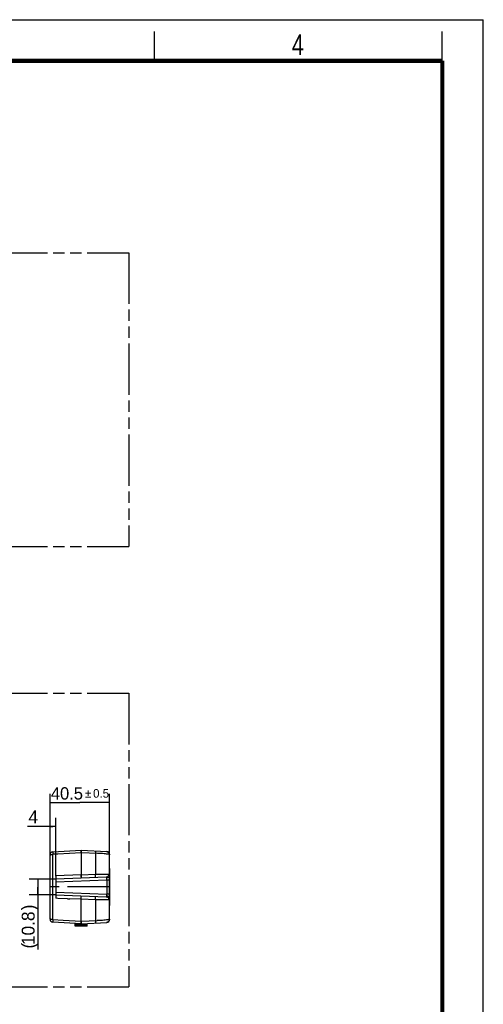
# Model space of a CAD drawing. Header units: millimetres. Extents: x 0 to 210, y 0 to 297.
# Tile 18 of 18: x 131 to 210, y 129 to 297. Entities that reach past the tile are written whole.
import ezdxf
from ezdxf.enums import TextEntityAlignment as Align

# ---------------------------------------------------------------- set-up
doc = ezdxf.new("R2010")
doc.units = ezdxf.units.MM
doc.header["$LTSCALE"] = 19.36
doc.linetypes.add('CENTER', pattern=[0.6, 0.375, -0.075, 0.075, -0.075])
doc.linetypes.add('PHANTOM', pattern=[0.8, 0.45, -0.05, 0.1, -0.05, 0.1, -0.05])
doc.layers.get('0').update_dxf_attribs({"linetype": 'CONTINUOUS'})
for name, color, linetype in [('DEFAULT_3', 7, 'PHANTOM'), ('Z_AXIS', 7, 'CONTINUOUS'), ('Z_DIM_2D', 7, 'CONTINUOUS')]:
    doc.layers.add(name, color=color, linetype=linetype)
doc.styles.add('TEXTSTYLE_2', font='txt', dxfattribs={"width": 0.75})
doc.styles.add('TEXTSTYLE_3', font='tridonic-metric-print-light.otf')
doc.styles.add('TEXTSTYLE_4', font='gdt', dxfattribs={"width": 0.7})
doc.dimstyles.new('DIMSTYLE_2', dxfattribs={"dimtxt": 2.2, "dimasz": 3.5, "dimexe": 1.5, "dimexo": 0, "dimgap": 0.55, "dimtad": 1, "dimdec": 1, "dimlfac": 4, "dimdsep": 46, "dimtxsty": 'TEXTSTYLE_3', "dimblk": '_FILLED', "dimblk1": '_FILLED', "dimblk2": '_FILLED', "dimcen": 0.09, "dimclrt": 5, "dimadec": 4, "dimazin": 2, "dimtp": 0.2, "dimtm": 0.2, "dimtfac": 1, "dimtdec": 1, "dimtofl": 0, "dimtmove": 0, "dimatfit": 3, "dimldrblk": '_FILLED', "dimfxl": 0, "dimtolj": 1, "dimarcsym": 0})
doc.dimstyles.new('DIMSTYLE_3', dxfattribs={"dimtxt": 2.1, "dimasz": 3.5, "dimexe": 1.5, "dimexo": 0, "dimgap": 0.525, "dimtad": 1, "dimdec": 1, "dimlfac": 4, "dimdsep": 46, "dimtxsty": 'TEXTSTYLE_3', "dimblk": '_FILLED', "dimblk1": '_FILLED', "dimblk2": '_FILLED', "dimcen": 0.09, "dimclrt": 5, "dimadec": 4, "dimazin": 2, "dimtol": 1, "dimtp": 0.5, "dimtm": 0.5, "dimtfac": 1, "dimtdec": 1, "dimtofl": 0, "dimtmove": 0, "dimatfit": 3, "dimldrblk": '_FILLED', "dimfxl": 0, "dimtolj": 1, "dimarcsym": 0})
doc.dimstyles.new('DIMSTYLE_4', dxfattribs={"dimtxt": 2.2, "dimasz": 3.5, "dimexe": 1.5, "dimexo": 0, "dimgap": 0.55, "dimtad": 1, "dimlfac": 4, "dimdsep": 46, "dimtxsty": 'TEXTSTYLE_3', "dimblk": '_FILLED', "dimblk1": '_FILLED', "dimblk2": '_FILLED', "dimcen": 0.09, "dimclrt": 5, "dimadec": 4, "dimazin": 2, "dimtp": 0.1, "dimtm": 0.1, "dimtfac": 1, "dimtofl": 0, "dimtmove": 0, "dimatfit": 3, "dimldrblk": '_FILLED', "dimfxl": 0, "dimtolj": 1, "dimarcsym": 0})

# ---------------------------------------------------------------- blocks, each defined once
blk = doc.blocks.new('*D4')
at = {"layer": 'Z_DIM_2D', "color": 2, "linetype": 'Continuous', "transparency": 16777216}
for p, q in [((136.2, 154.69), (136.2, 165.2)), ((146.33, 154.82), (146.33, 165.2)), ((136.2, 163.7), (141.26, 163.7)), ((146.33, 163.7), (141.26, 163.7))]:
    blk.add_line(p, q, dxfattribs=at)
at = {"layer": 'Z_DIM_2D', "color": 5, "linetype": 'Continuous', "transparency": 16777216}
for s, height, style, p in [('40.5', 2.1, 'TEXTSTYLE_3', (139.07, 164.22)), ('`', 1.47, 'TEXTSTYLE_4', (142.7, 164.54)), ('0.5', 1.47, 'TEXTSTYLE_3', (144.89, 164.54))]:
    blk.add_text(s, height=height, dxfattribs=dict(at, style=style)).set_placement(p, align=Align.CENTER)
blk = doc.blocks.new('_FILLED')
at = {"color": 0, "linetype": 'ByBlock'}
blk.add_solid([(0, 0), (-1, 0.125), (-1, -0.125)], dxfattribs=at)
blk = doc.blocks.new('_NONE')
blk = doc.blocks.new('*D6')
at = {"layer": 'Z_DIM_2D', "color": 2, "linetype": 'Continuous', "transparency": 16777216}
for p, q in [((136.2, 154.69), (136.2, 161.11)), ((137.2, 151.19), (137.2, 161.11)), ((136.7, 159.61), (132.35, 159.61)), ((136.2, 159.61), (136.7, 159.61)), ((137.2, 159.61), (136.7, 159.61))]:
    blk.add_line(p, q, dxfattribs=at)
at = {"layer": 'Z_DIM_2D', "color": 5, "linetype": 'Continuous', "transparency": 16777216, "style": 'TEXTSTYLE_3'}
blk.add_text('4', height=2.2, dxfattribs=at).set_placement((134.15, 160.16), align=Align.RIGHT)
blk = doc.blocks.new('*D7')
at = {"layer": 'Z_DIM_2D', "color": 2, "linetype": 'Continuous', "transparency": 16777216}
for p, q in [((137.2, 150.68), (132.62, 150.68)), ((134.12, 150.68), (134.12, 149.33)), ((134.12, 147.98), (134.12, 149.33)), ((134.12, 149.33), (134.12, 138.67)), ((137.2, 147.98), (132.62, 147.98))]:
    blk.add_line(p, q, dxfattribs=at)
at = {"layer": 'Z_DIM_2D', "color": 5, "linetype": 'Continuous', "transparency": 16777216, "style": 'TEXTSTYLE_3'}
for s, p in [(')', (133.57, 146.34)), ('10.8', (133.57, 145.17)), ('(', (133.57, 139.84))]:
    blk.add_text(s, height=2.2, rotation=90, dxfattribs=at).set_placement(p, align=Align.RIGHT)

msp = doc.modelspace()

# ---------------------------------------------------------------- linework, layer by layer
at = {"color": 2, "linetype": 'Continuous'}
for p, q in [((0, 297), (210, 297)), ((210, 0), (210, 297)), ((154, 290), (154, 295)), ((203, 290), (203, 295))]:
    msp.add_line(p, q, dxfattribs=at)
at = {"color": 7, "linetype": 'Continuous'}
for p, q in [((136.201128, 143.836782), (136.201128, 154.832295)), ((136.674968, 155.331498), (141.47613, 155.583164)), ((141.47613, 155.583164), (141.476154, 151.373453)), ((141.476197, 155.584535), (141.488628, 155.583884)), ((141.488935, 155.583835), (141.501063, 155.584471)), ((141.491952, 155.250312), (141.495006, 155.158332)), ((141.501051, 155.383507), (141.501064, 155.583897)), ((141.501128, 155.583229), (145.875984, 155.353952)), ((146.326128, 143.789494), (146.326128, 154.87959)), ((141.476129, 151.411478), (137.201128, 151.257675)), ((137.201128, 151.257675), (137.201128, 147.411612)), ((141.476154, 151.373453), (141.476167, 150.835855)), ((141.501128, 151.036407), (141.501057, 151.335693)), ((141.501134, 150.84096), (141.501085, 150.960473)), ((145.741825, 150.9835), (141.525398, 150.836259)), ((146.376128, 152.459539), (146.326128, 152.459539)), ((146.376128, 146.209539), (146.376128, 152.459539)), ((141.501086, 150.83541), (137.20113, 150.684407)), ((141.476167, 150.835855), (141.476144, 150.834539)), ((141.489492, 150.850475), (141.501134, 150.84096)), ((137.201098, 147.983826), (145.741826, 147.685577)), ((141.476107, 147.6324), (141.47616, 147.652665)), ((141.47613, 143.085913), (141.476107, 147.6324)), ((141.488653, 147.778491), (141.493616, 147.755097)), ((141.495486, 147.834674), (141.504973, 147.834377)), ((141.495486, 147.834674), (141.49564, 147.834628)), ((141.501057, 147.33339), (141.501128, 147.632671)), ((141.501085, 147.708626), (141.501174, 147.83286)), ((141.476128, 147.257775), (139.582365, 147.325699)), ((146.376128, 146.209539), (146.326128, 146.209539)), ((141.476126, 143.085849), (136.67496, 143.337468)), ((136.674974, 143.771675), (138.449993, 143.675719)), ((140.501128, 142.678289), (140.501128, 143.137021)), ((140.501128, 142.928289), (142.501128, 142.928289)), ((142.501128, 142.678289), (140.501128, 142.678289)), ((140.751128, 143.123916), (140.751128, 142.928289)), ((141.488628, 143.085194), (141.476197, 143.084542)), ((141.50106, 143.084542), (141.488933, 143.085178)), ((141.490145, 143.334744), (141.48995, 143.261712)), ((141.498795, 143.44884), (141.495006, 143.510746)), ((141.501056, 143.390363), (141.498795, 143.44884)), ((141.501063, 143.084606), (141.501051, 143.285711)), ((141.501128, 143.085849), (145.87598, 143.315125)), ((142.251128, 142.928289), (142.251128, 143.125155)), ((142.501128, 142.678289), (142.501128, 143.138257))]:
    msp.add_line(p, q, dxfattribs=at)
at = {"color": 9, "linetype": 'Continuous'}
for p, q in [((136.6723, 155.020916), (136.674977, 154.897204)), ((136.674977, 143.771829), (136.67496, 154.897049)), ((143.956968, 155.075327), (143.956968, 151.501493)), ((145.81586, 155.357172), (145.916301, 155.342232)), ((141.476197, 151.410676), (143.956968, 151.501493)), ((143.958641, 151.461331), (143.956968, 151.501495)), ((143.960137, 151.42057), (143.958641, 151.461331)), ((144.829754, 151.521128), (145.100869, 151.524888)), ((146.326128, 151.274646), (146.322787, 151.342281)), ((146.326128, 151.959539), (146.376128, 151.959539)), ((137.201098, 150.234648), (145.843578, 150.537328)), ((141.498125, 150.835506), (141.501165, 150.836436)), ((141.501165, 150.836436), (141.511858, 150.835786)), ((141.522565, 150.835433), (141.525427, 150.835425)), ((145.843578, 150.537328), (146.326128, 150.537328)), ((145.843578, 150.537328), (145.843578, 148.13175)), ((137.201098, 148.43443), (145.843578, 148.13175)), ((146.326128, 148.13175), (145.843578, 148.13175)), ((139.178411, 147.339781), (139.582365, 147.325699)), ((143.956968, 147.167582), (141.476197, 147.258398)), ((144.543387, 147.153282), (143.956968, 147.167582)), ((143.956968, 147.167582), (143.956968, 143.59375)), ((145.08905, 147.1443), (144.543387, 147.153282)), ((146.376128, 146.709539), (146.326128, 146.709539)), ((136.674974, 143.771675), (136.672855, 143.677245)), ((138.449993, 143.675719), (141.47613, 143.511774)), ((141.476197, 143.510117), (144.246045, 143.603549))]:
    msp.add_line(p, q, dxfattribs=at)
at = {"color": 7, "linetype": 'Continuous', "const_width": 0.7}
for points in [[(7, 290), (203, 290)], [(203, 7), (203, 290)]]:
    msp.add_lwpolyline(points, dxfattribs=at)
at = {"color": 9, "linetype": 'Continuous'}
for points in [[(136.201128, 154.687478), (136.209912, 154.726862), (136.236765, 154.765504), (136.280042, 154.800853), (136.338257, 154.832076), (136.409423, 154.858142), (136.491217, 154.878165), (136.581731, 154.891476), (136.674933, 154.89725)], [(136.674968, 155.331498), (136.672338, 155.31807), (136.670697, 155.278587), (136.670131, 155.214573), (136.670666, 155.127918), (136.6723, 155.020916)], [(141.47613, 155.157303), (137.548373, 154.944429), (136.674977, 154.897204)], [(145.139037, 155.014799), (144.854641, 155.03485), (144.555401, 155.051337), (144.254308, 155.064363), (141.476197, 155.158958)], [(143.956967, 155.454523), (143.958033, 155.442974), (143.958704, 155.408001), (143.958927, 155.351606)], [(143.958927, 155.351606), (143.958039, 155.181525), (143.956968, 155.075327)], [(145.830784, 154.946571), (145.624495, 154.97083), (145.394223, 154.993336), (145.139037, 155.014799)], [(146.243101, 154.869824), (146.142521, 154.895522), (146.005136, 154.920986), (145.830784, 154.946571)], [(145.916301, 155.342232), (146.012636, 155.308488), (146.1009, 155.257177), (146.177918, 155.190142), (146.240921, 155.109795), (146.287647, 155.019021), (146.316417, 154.921083), (146.326197, 154.8195)], [(146.326128, 154.818858), (146.305325, 154.843174), (146.243101, 154.869824)], [(143.948211, 150.921892), (143.952425, 150.928209), (143.956066, 150.945434), (143.959036, 150.971412), (143.961518, 151.007248), (143.963543, 151.058043), (143.964669, 151.120349), (143.964816, 151.187501), (143.96411, 151.260277), (143.962546, 151.338842), (143.960137, 151.42057)], [(143.956968, 151.501493), (144.543875, 151.515736), (144.829754, 151.521128)], [(145.100869, 151.524888), (145.349533, 151.527124), (145.57401, 151.527728)], [(145.57401, 151.527728), (145.770818, 151.526651), (145.941493, 151.52393), (146.086252, 151.518994), (146.198937, 151.512614)], [(146.199859, 151.483196), (146.191535, 151.388313), (146.165614, 151.295255), (146.123714, 151.210331), (146.067298, 151.13559), (145.998362, 151.073564), (145.919183, 151.026396), (145.831665, 150.995726), (145.741825, 150.9835)], [(145.850593, 150.903852), (145.847308, 150.921107), (145.840779, 150.93832), (145.831209, 150.953491), (145.817693, 150.965855), (145.803368, 150.974282), (145.792658, 150.978347), (145.780547, 150.981054), (145.763162, 150.983163), (145.741825, 150.9835)], [(145.843578, 150.537328), (145.845985, 150.60408), (145.847887, 150.669157), (145.849342, 150.731082), (145.850307, 150.788747), (145.850734, 150.841081), (145.850593, 150.903852)], [(146.249477, 151.068052), (146.192984, 151.010823), (146.122073, 150.961683), (146.039175, 150.923375), (145.946631, 150.897809), (145.850658, 150.886831)], [(146.198937, 151.512614), (146.199205, 151.507712), (146.199428, 151.502809), (146.199604, 151.497908), (146.199735, 151.493006), (146.19982, 151.488101), (146.199859, 151.483196)], [(146.322787, 151.342281), (146.312568, 151.399498), (146.295089, 151.445933), (146.270244, 151.480529), (146.238228, 151.502721), (146.198937, 151.512614)], [(146.326128, 151.274646), (146.317452, 151.202627), (146.291235, 151.132139), (146.249477, 151.068052)], [(141.525427, 150.835425), (141.510255, 150.835036), (141.501155, 150.835052), (141.498125, 150.835506)], [(141.511858, 150.835786), (141.517569, 150.835545), (141.522565, 150.835433)], [(141.501155, 147.834081), (141.500097, 147.83445), (141.489949, 147.833206)], [(141.501171, 147.833331), (141.501464, 147.832785), (141.49969, 147.832545)], [(141.504973, 147.834377), (141.513831, 147.833977), (141.51869, 147.833637), (141.519367, 147.833522), (141.516424, 147.833533), (141.510422, 147.833476), (141.501171, 147.833331)], [(141.501174, 147.83286), (141.501513, 147.83354), (141.501437, 147.833655)], [(143.956969, 147.16758), (143.960229, 147.251253), (143.962666, 147.335096), (143.96421, 147.41577), (143.964853, 147.493809), (143.96441, 147.570256), (143.962744, 147.635052), (143.960213, 147.682859), (143.956926, 147.717463), (143.952881, 147.739386), (143.948212, 147.747186)], [(145.850658, 147.782247), (145.849816, 147.762042), (145.845853, 147.743432), (145.838824, 147.72664), (145.82861, 147.712369), (145.815897, 147.701355), (145.798264, 147.692783), (145.773287, 147.687003), (145.741826, 147.685577)], [(145.741826, 147.685577), (145.833692, 147.672861), (145.922768, 147.640983), (146.002293, 147.592583), (146.071679, 147.528643), (146.129209, 147.449612), (146.17119, 147.358523), (146.195086, 147.258308), (146.198937, 147.156461)], [(145.850658, 147.782247), (145.850734, 147.827996), (145.850307, 147.88033), (145.849342, 147.937996), (145.847887, 147.99992), (145.845985, 148.064998), (145.843578, 148.13175)], [(146.249477, 147.601026), (146.192984, 147.658254), (146.122073, 147.707395), (146.039175, 147.745703), (145.946631, 147.771269), (145.850658, 147.782247)], [(146.326128, 147.394431), (146.317452, 147.466451), (146.291235, 147.536938), (146.249477, 147.601026)], [(145.56464, 147.141389), (145.337487, 147.142025), (145.08905, 147.1443)], [(146.198937, 147.156461), (146.087255, 147.150245), (145.942037, 147.145254), (145.767109, 147.14241), (145.56464, 147.141389)], [(146.198937, 147.156461), (146.237871, 147.166114), (146.269908, 147.18811), (146.295055, 147.222988), (146.312692, 147.26999), (146.322843, 147.327299), (146.326128, 147.394431)], [(136.674968, 143.771628), (136.58178, 143.777315), (136.491269, 143.79053), (136.409465, 143.810469), (136.338284, 143.836448), (136.280056, 143.867607), (136.23677, 143.902866), (136.209914, 143.94139), (136.201129, 143.980732)], [(136.672855, 143.677245), (136.671313, 143.591581), (136.67038, 143.516214), (136.670093, 143.453018), (136.67045, 143.40345), (136.671396, 143.367375), (136.672912, 143.345156), (136.674966, 143.33758)], [(143.956968, 143.59375), (143.958715, 143.393443), (143.958939, 143.317454), (143.958715, 143.261066), (143.958039, 143.226101), (143.956968, 143.214554)], [(145.103909, 143.651725), (144.826527, 143.632985), (144.537504, 143.616768), (144.246045, 143.603549)], [(145.813763, 143.720677), (145.595094, 143.695146), (145.359148, 143.672333), (145.103909, 143.651725)], [(146.236503, 143.79721), (146.134549, 143.771773), (145.997012, 143.746824), (145.813763, 143.720677)], [(146.326128, 143.850219), (146.31657, 143.749213), (146.287552, 143.650053), (146.240848, 143.55934), (146.178063, 143.479224), (146.101343, 143.412332), (146.013198, 143.360945), (145.915693, 143.326778), (145.815325, 143.311946)], [(146.326128, 143.850219), (146.302877, 143.823769), (146.236503, 143.79721)]]:
    msp.add_lwpolyline(points, dxfattribs=at)
at = {"color": 7, "linetype": 'Continuous'}
for points in [[(141.488935, 155.583835), (141.489671, 155.576328), (141.490133, 155.554033), (141.490318, 155.517676)], [(141.490318, 155.517676), (141.490338, 155.468108), (141.489947, 155.40642)], [(141.489947, 155.40642), (141.490141, 155.333543), (141.491952, 155.250312)], [(141.495006, 155.158332), (141.498796, 155.22026), (141.501056, 155.27877), (141.50143, 155.333336), (141.501051, 155.383507)], [(141.501085, 150.960473), (141.496348, 150.93186), (141.491948, 150.906052), (141.486368, 150.883351), (141.484063, 150.864616), (141.489492, 150.850475)], [(141.494624, 151.411712), (141.488865, 151.350109), (141.485969, 151.286715), (141.486027, 151.222693), (141.488725, 151.158845), (141.493739, 151.096185), (141.501128, 151.036407)], [(141.501057, 151.335693), (141.501862, 151.355409), (141.501058, 151.374668), (141.498646, 151.393443), (141.494624, 151.411712)], [(141.47616, 147.652665), (141.476155, 147.802565), (141.476229, 147.82713), (141.476142, 147.834336)], [(141.489949, 147.833206), (141.491576, 147.83177), (141.491477, 147.829874), (141.489026, 147.827459), (141.486097, 147.824403), (141.484596, 147.820592), (141.483804, 147.815982), (141.483649, 147.810518), (141.484099, 147.80412), (141.485123, 147.796708), (141.486653, 147.788195), (141.488653, 147.778491)], [(141.494625, 147.257503), (141.488731, 147.321632), (141.485888, 147.387169), (141.486285, 147.453449), (141.489276, 147.517783), (141.494178, 147.57768), (141.501128, 147.632671)], [(141.493616, 147.755097), (141.496293, 147.741211), (141.49875, 147.725746), (141.501085, 147.708626)], [(139.178411, 147.339781), (137.530038, 147.398859), (137.201127, 147.41161)], [(141.494625, 147.257503), (141.498647, 147.27579), (141.501058, 147.294549), (141.501862, 147.313758), (141.501057, 147.33339)], [(141.48995, 143.261712), (141.49034, 143.20009), (141.490321, 143.150829), (141.490132, 143.11478), (141.48967, 143.092678), (141.488934, 143.085242)], [(141.495006, 143.510746), (141.491954, 143.418275), (141.490145, 143.334744)], [(141.501051, 143.285711), (141.501431, 143.335845), (141.501056, 143.390363)]]:
    msp.add_lwpolyline(points, dxfattribs=at)
for centre, radius, start, end in [((136.701128, 154.832298), 0.5, 93.00002898, 180.00028739), ((145.851128, 154.879603), 0.475, 359.99888121, 87.00080575), ((136.701128, 143.836782), 0.5, 180, 266.99997533), ((145.851128, 143.789475), 0.475, 272.99882821, 360), ((145.826128, 143.813199), 0.5, 284.18987211, 294.91587734)]:
    msp.add_arc(centre, radius, start, end, dxfattribs=at)
at = {"layer": 'DEFAULT_3', "color": 7, "linetype": 'PHANTOM'}
for p, q in [((49.609248, 257.330336), (149.609248, 257.330336)), ((149.609248, 257.330336), (149.609248, 207.330336)), ((49.609248, 207.330336), (149.609248, 207.330336)), ((49.609248, 182.330336), (149.609248, 182.330336)), ((149.609248, 182.330336), (149.609248, 132.330336)), ((49.609248, 132.330336), (149.609248, 132.330336))]:
    msp.add_line(p, q, dxfattribs=at)
at = {"layer": 'Z_AXIS', "color": 7, "linetype": 'CENTER'}
msp.add_line((146.451206, 149.334539), (135.696117, 149.334539), dxfattribs=at)

# ---------------------------------------------------------------- texts
at = {"color": 5, "linetype": 'Continuous', "style": 'TEXTSTYLE_2', "width": 0.785714}
msp.add_text('4', height=3.5, dxfattribs=at).set_placement((177.383142, 290.991055))

# ---------------------------------------------------------------- dimensions: what is measured, and where the dimension line sits
at = {"layer": 'Z_DIM_2D', "color": 2, "linetype": 'Continuous'}
dim = msp.add_linear_dim(base=(146.326128, 163.699212), p1=(136.201128, 154.687547), p2=(146.326128, 154.818858), dimstyle='DIMSTYLE_3', override={"dimblk1": 'NONE', "dimblk2": 'NONE', "dimsah": 1}, dxfattribs=at)
dim.commit()
dim.dimension.update_dxf_attribs({"geometry": '*D4', "text_midpoint": (141.263628, 163.699212), "dimtype": 160})
dim = msp.add_linear_dim(base=(136.201128, 159.605355), p1=(137.201128, 151.193929), p2=(136.201128, 154.687547), angle=180, dimstyle='DIMSTYLE_4', override={"dimblk1": 'NONE', "dimblk2": 'NONE', "dimsah": 1}, dxfattribs=at)
dim.commit()
dim.dimension.update_dxf_attribs({"geometry": '*D6', "text_midpoint": (133.240534, 159.605355), "dimtype": 160})
dim = msp.add_linear_dim(base=(134.119767, 150.684407), p1=(137.20113, 147.984671), p2=(137.201128, 150.684407), angle=90, text='(<>)', dimstyle='DIMSTYLE_2', override={"dimblk1": 'NONE', "dimblk2": 'NONE', "dimsah": 1}, dxfattribs=at)
dim.commit()
dim.dimension.update_dxf_attribs({"geometry": '*D7', "text_midpoint": (134.119767, 142.505075), "dimtype": 160})

doc.saveas('drawing.dxf')
